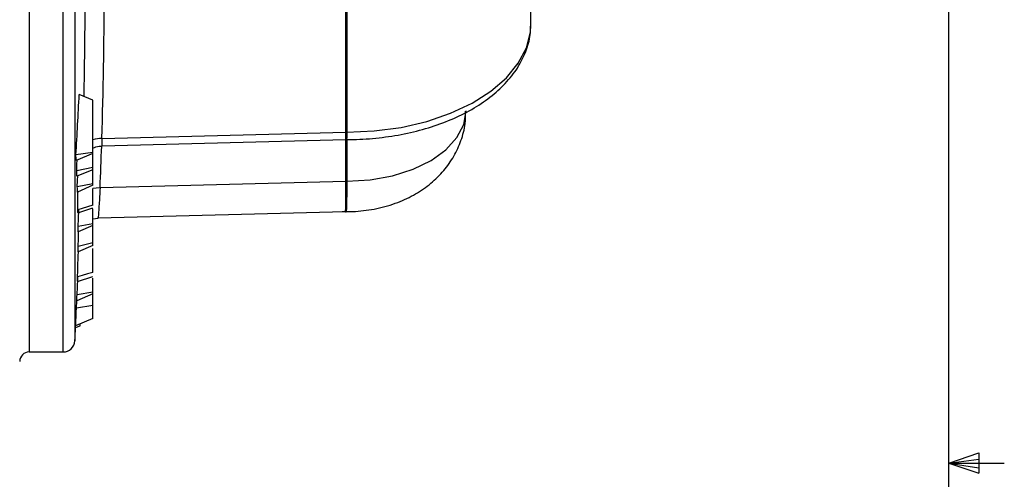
# Model space of a CAD drawing. Header units: inches. Extents: x 0.4 to 16.6, y 0.2 to 10.8.
# Tile 13 of 15: x 14.3 to 16.5, y 5.5 to 6.5. Entities that reach past the tile are written whole.
import ezdxf

# ---------------------------------------------------------------- set-up
doc = ezdxf.new("R2010")
doc.units = ezdxf.units.IN
doc.header["$MEASUREMENT"] = 0
doc.layers.add('BORDER', color=7, linetype='Continuous', lineweight=25)

msp = doc.modelspace()

# ---------------------------------------------------------------- linework, layer by layer
at = {"color": 8, "linetype": 'Continuous', "lineweight": 25}
for p, q in [((14.3003, 8.0442), (14.3003, 5.7642)), ((14.3768, 5.7642), (14.3768, 7.1945)), ((14.4034, 7.1881), (14.4034, 5.7895)), ((15.0153, 6.2601), (15.0153, 6.6224)), ((15.0172, 6.6224), (15.0172, 6.2601)), ((15.0153, 6.1496), (15.0153, 6.2437)), ((15.0171, 6.2438), (15.0171, 6.1496))]:
    msp.add_line(p, q, dxfattribs=at)
at = {"color": 7, "linetype": 'Continuous', "lineweight": 25}
for p, q in [((15.4329, 6.5053), (15.4329, 7.1094)), ((15.4328, 6.5003), (15.4329, 6.5053)), ((14.4443, 6.3326), (14.4132, 6.3452)), ((14.4443, 6.2147), (14.4443, 6.3326)), ((14.4645, 6.246), (15.0153, 6.2601)), ((14.4644, 6.2295), (15.0153, 6.2437)), ((15.0154, 6.243), (15.0165, 6.2432)), ((14.4443, 6.2147), (14.4059, 6.2094)), ((14.4443, 6.2119), (14.4066, 6.1965)), ((14.4443, 6.2119), (14.4443, 6.2147)), ((14.4443, 6.1803), (14.4443, 6.2119)), ((14.4443, 6.1803), (14.4077, 6.1728)), ((14.4443, 6.1779), (14.4443, 6.1803)), ((14.4443, 6.1754), (14.4081, 6.1613)), ((14.4443, 6.1779), (14.4437, 6.1777)), ((14.4443, 6.1777), (14.4437, 6.1777)), ((14.4443, 6.1777), (14.4443, 6.1779)), ((14.4443, 6.1754), (14.4443, 6.1777)), ((14.4443, 6.1438), (14.4443, 6.1754)), ((14.4443, 6.1438), (14.409, 6.1372)), ((14.4443, 6.141), (14.4094, 6.1252)), ((14.4443, 6.141), (14.4443, 6.1438)), ((14.4604, 6.1354), (15.0153, 6.1496)), ((14.4098, 6.0785), (14.4443, 6.0896)), ((14.4443, 6.0531), (14.4443, 6.0872)), ((14.4559, 6.0667), (15.0143, 6.081)), ((15.0145, 6.0806), (15.0157, 6.0807)), ((14.4443, 6.0531), (14.4107, 6.0476)), ((14.4443, 6.0497), (14.4108, 6.0353)), ((14.4443, 6.0647), (14.4561, 6.0662)), ((14.4443, 6.0497), (14.4443, 6.0531)), ((14.4443, 6.0102), (14.4443, 6.0497)), ((14.4443, 6.0048), (14.4106, 5.9904)), ((14.4443, 6.0102), (14.4107, 6.0026)), ((14.4443, 6.0048), (14.4443, 6.0102)), ((14.4091, 5.9232), (14.4443, 5.9347)), ((14.4443, 5.8988), (14.4443, 5.9308)), ((14.4443, 5.8955), (14.4078, 5.8798)), ((14.4443, 5.8988), (14.4083, 5.8929)), ((14.4443, 5.8955), (14.4443, 5.8988)), ((14.4443, 5.8691), (14.4443, 5.8955)), ((14.4071, 5.8629), (14.4079, 5.8799)), ((14.4443, 5.8691), (14.4071, 5.8629)), ((14.4443, 5.8396), (14.4443, 5.8691)), ((14.405, 5.8195), (14.4156, 5.8235)), ((14.4443, 5.8396), (14.4051, 5.8228)), ((14.4156, 5.8235), (14.4156, 5.8273)), ((14.3003, 5.7642), (14.3768, 5.7642))]:
    msp.add_line(p, q, dxfattribs=at)
at = {"color": 8, "linetype": 'Continuous', "lineweight": 25, "flags": 128}
for points in [[(15.0172, 6.2601), (15.0792, 6.263), (15.1398, 6.2712), (15.1976, 6.2846), (15.2514, 6.3029), (15.3, 6.3258), (15.3423, 6.3526), (15.3773, 6.3829), (15.4042, 6.4158), (15.4225, 6.4508), (15.4318, 6.487), (15.4328, 6.5003)], [(15.0171, 6.1496), (15.0697, 6.1528), (15.1203, 6.1619), (15.1669, 6.1766), (15.2076, 6.1964), (15.2411, 6.2205), (15.2659, 6.248), (15.2812, 6.2778), (15.2863, 6.3085)], [(14.4443, 6.1336), (14.4519, 6.1349), (14.4604, 6.1354)]]:
    msp.add_lwpolyline(points, dxfattribs=at)
at = {"color": 7, "linetype": 'Continuous', "lineweight": 25, "flags": 128}
for points in [[(14.4077, 6.1728), (14.4082, 6.1878), (14.4085, 6.1973)], [(14.409, 6.1372), (14.4096, 6.1514), (14.4101, 6.1621)], [(14.4443, 6.0953), (14.432, 6.0916), (14.4198, 6.088), (14.41, 6.0851)], [(14.4107, 6.0476), (14.4116, 6.0657), (14.4125, 6.0839), (14.4126, 6.0858)], [(14.4107, 6.0026), (14.4114, 6.0203), (14.412, 6.0358)], [(14.4083, 5.8929), (14.4092, 5.9112), (14.4101, 5.9296), (14.4103, 5.9336)], [(14.4443, 5.9437), (14.4323, 5.9402), (14.4203, 5.9366), (14.4095, 5.9335)]]:
    msp.add_lwpolyline(points, dxfattribs=at)
at = {"color": 8, "linetype": 'Continuous', "lineweight": 25}
for centre, radius, start, end in [((0.3423, 6.6452), 14.1279, 358.38069, 359.68912), ((14.4645, 6.1765), 0.0695, 90.0185, 106.9609), ((0.3058, 6.7325), 14.1672, 357.58426, 357.96242)]:
    msp.add_arc(centre, radius, start, end, dxfattribs=at)
at = {"color": 7, "linetype": 'Continuous', "lineweight": 25}
for centre, radius, start, end in [((0.3344, 6.6191), 14.0925, 358.86833, 359.71128), ((0.2827, 7.0429), 14.1478, 356.62289, 357.17337), ((15.0173, 6.1831), 0.077, 90.0739, 91.471), ((11.0647, 6.0291), 3.346, 2.8678, 3.089), ((11.022, 6.0279), 3.3887, 2.2572, 2.4521), ((10.9978, 6.0268), 3.413, 1.6509, 1.8532), ((15.0173, 6.0726), 0.077, 90.1097, 91.471), ((10.9236, 6.0255), 3.4872, 0.1613, 0.3624), ((10.878, 6.0257), 3.5328, 359.4265, 359.6242), ((10.7706, 6.0284), 3.6402, 357.6603, 357.8656), ((-7.1223, 6.9042), 21.5546, 357.03558, 357.19742), ((10.7503, 6.0293), 3.6605, 357.1974, 357.3956), ((14.3768, 5.7909), 0.0267, 270, 357.0356), ((14.3003, 5.7429), 0.0213, 90, 180)]:
    msp.add_arc(centre, radius, start, end, dxfattribs=at)
for points, knots in [([(15.0165, 6.2438), (15.024, 6.2438), (15.051, 6.2439), (15.0975, 6.2478), (15.1545, 6.2572), (15.2088, 6.2717), (15.2595, 6.2908), (15.3056, 6.3144), (15.3461, 6.3423), (15.3799, 6.374), (15.4063, 6.409), (15.4238, 6.4463), (15.4323, 6.477), (15.4319, 6.4947), (15.4318, 6.4995)], [0, 0, 0, 0, 0.035614, 0.128584, 0.221721, 0.315078, 0.408762, 0.502848, 0.597326, 0.691882, 0.78572, 0.877765, 0.967252, 1, 1, 1, 1]), ([(15.007, 6.0811), (15.0169, 6.0811), (15.043, 6.0811), (15.0857, 6.087), (15.1314, 6.1002), (15.1725, 6.1197), (15.2074, 6.1439), (15.2366, 6.1726), (15.2597, 6.2053), (15.2759, 6.2411), (15.2852, 6.2758), (15.2853, 6.2983), (15.2853, 6.3079)], [0, 0, 0, 0, 0.072273, 0.19088, 0.313495, 0.424207, 0.530743, 0.633229, 0.732971, 0.831141, 0.928563, 1, 1, 1, 1]), ([(14.4443, 6.224), (14.4487, 6.2262), (14.4552, 6.2294), (14.4622, 6.2289), (14.4644, 6.2288)], [0, 0, 0, 0, 0.692243, 1, 1, 1, 1]), ([(14.41, 6.0851), (14.41, 6.0897), (14.4099, 6.0974), (14.4102, 6.1134), (14.4105, 6.1226), (14.4106, 6.1257)], [0, 0, 0, 0, 0.497052, 0.826135, 1, 1, 1, 1]), ([(14.4443, 6.0953), (14.4443, 6.0985), (14.4443, 6.1041), (14.4443, 6.1167), (14.4443, 6.1264), (14.4443, 6.1317), (14.4443, 6.1333)], [0, 0, 0, 0, 0.390818, 0.690908, 0.908486, 1, 1, 1, 1]), ([(14.4105, 6.079), (14.4103, 6.0793), (14.4101, 6.0798), (14.4101, 6.0834), (14.41, 6.0851)], [0, 0, 0, 0, 0.5371, 1, 1, 1, 1]), ([(14.4095, 5.9335), (14.4097, 5.9396), (14.41, 5.9505), (14.4107, 5.9724), (14.4113, 5.9863), (14.4115, 5.9907)], [0, 0, 0, 0, 0.4691355, 0.8322844, 1, 1, 1, 1]), ([(14.4443, 5.9437), (14.4443, 5.9504), (14.4443, 5.9613), (14.4443, 5.9829), (14.4443, 5.9944), (14.4443, 5.9976)], [0, 0, 0, 0, 0.534336, 0.872035, 1, 1, 1, 1]), ([(14.4094, 5.9242), (14.4094, 5.924), (14.4093, 5.9231), (14.4094, 5.9282), (14.4095, 5.9329), (14.4095, 5.9335)], [0, 0, 0, 0, 0.215758, 0.8984729, 1, 1, 1, 1])]:
    msp.add_open_spline(points, degree=3, knots=knots, dxfattribs=at)
at = {"color": 8, "linetype": 'Continuous', "lineweight": 25}
for points, knots in [([(14.4645, 6.246), (14.4644, 6.2437), (14.4641, 6.2379), (14.464, 6.232), (14.4641, 6.229), (14.4644, 6.2297), (14.4644, 6.2298)], [0, 0, 0, 0, 0.2357719, 0.5940901, 0.95347, 1, 1, 1, 1]), ([(15.0153, 6.244), (15.0153, 6.2439), (15.0153, 6.2434), (15.0153, 6.2453), (15.0153, 6.2488), (15.0153, 6.2542), (15.0153, 6.2577), (15.0153, 6.2601)], [0, 0, 0, 0, 0.065365, 0.283208, 0.640995, 0.748516, 1, 1, 1, 1]), ([(15.0172, 6.2601), (15.0172, 6.2577), (15.0172, 6.2542), (15.017, 6.2488), (15.0169, 6.2453), (15.0166, 6.2434), (15.0165, 6.2439), (15.0165, 6.244)], [0, 0, 0, 0, 0.251765, 0.359404, 0.717578, 0.935649, 1, 1, 1, 1]), ([(14.4604, 6.1354), (14.4599, 6.1258), (14.4585, 6.1018), (14.457, 6.077), (14.456, 6.0644), (14.4559, 6.0674), (14.4559, 6.0678)], [0, 0, 0, 0, 0.2367824, 0.5944579, 0.952483, 1, 1, 1, 1]), ([(15.0142, 6.0826), (15.0144, 6.0831), (15.0147, 6.0844), (15.0152, 6.1078), (15.0153, 6.1357), (15.0153, 6.1496)], [0, 0, 0, 0, 0.283813, 0.641906, 1, 1, 1, 1]), ([(15.0171, 6.1496), (15.0171, 6.1357), (15.017, 6.1078), (15.0163, 6.0844), (15.0157, 6.0831), (15.0155, 6.0826)], [0, 0, 0, 0, 0.357873, 0.715745, 1, 1, 1, 1])]:
    msp.add_open_spline(points, degree=3, knots=knots, dxfattribs=at)
at = {"layer": 'BORDER'}
for p, q in [((16.3763, 0.3921), (16.3763, 10.6421)), ((16.3763, 5.5128), (16.4434, 5.5368)), ((16.4434, 5.5368), (16.4434, 5.4902)), ((16.3763, 5.5128), (16.4434, 5.5218)), ((16.3763, 5.5128), (16.5013, 5.5128)), ((16.3763, 5.5128), (16.4434, 5.4902)), ((16.3763, 5.5128), (16.4434, 5.5025))]:
    msp.add_line(p, q, dxfattribs=at)

doc.saveas('drawing.dxf')
